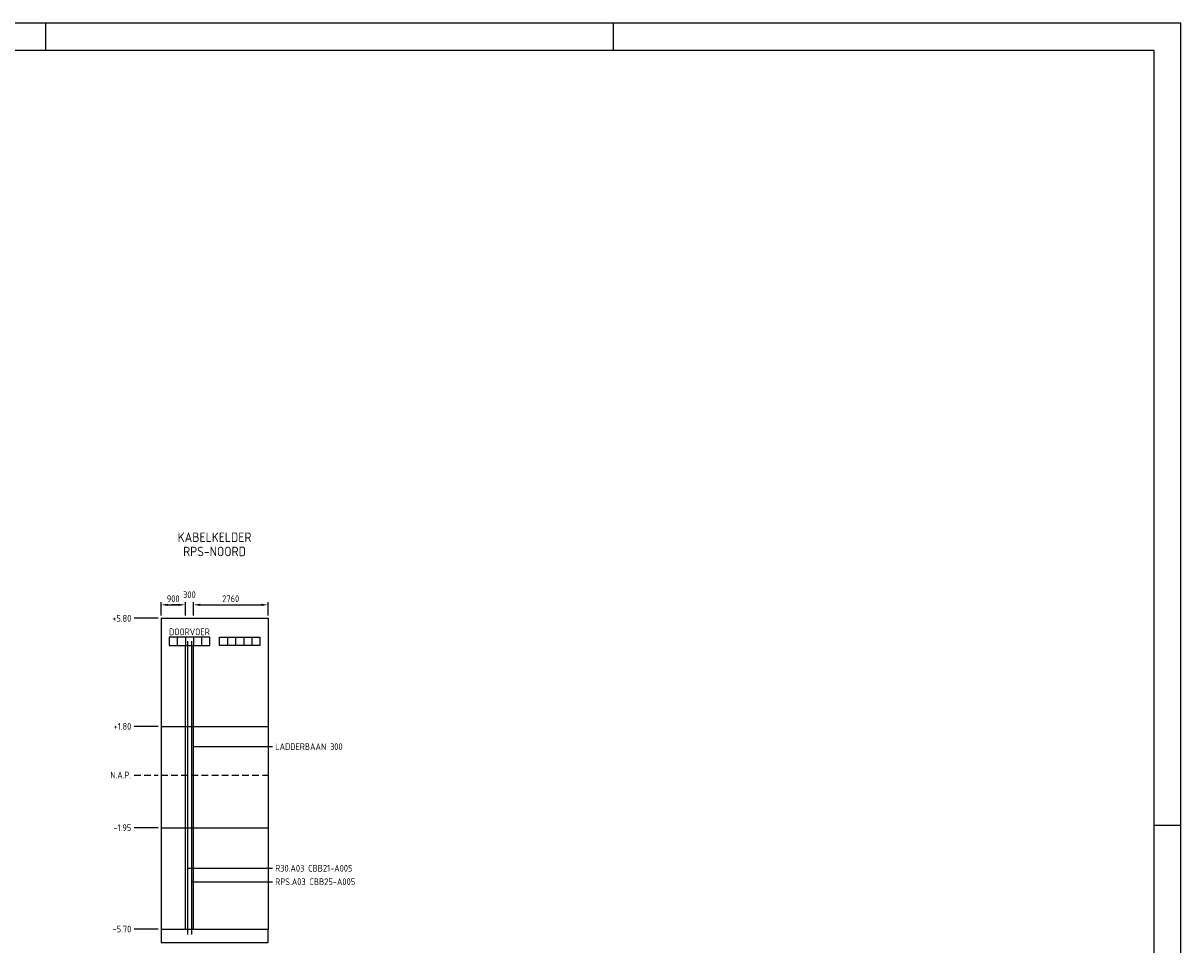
# Model space of a CAD drawing. Extents: x 0 to 841, y 0 to 594.
# Tile 3 of 3: x 413 to 841, y 253 to 594. Entities that reach past the tile are written whole.
import ezdxf
from ezdxf.enums import TextEntityAlignment as Align

# ---------------------------------------------------------------- set-up
doc = ezdxf.new("R2010")
doc.units = 0
doc.header["$LTSCALE"] = 5
doc.header["$MEASUREMENT"] = 0
doc.header["$PDMODE"] = 1
doc.linetypes.add('DASHED', pattern=[0.75, 0.5, -0.25])
doc.layers.get('0').update_dxf_attribs({"linetype": 'CONTINUOUS'})
doc.layers.get('Defpoints').update_dxf_attribs({"linetype": 'CONTINUOUS'})
for name, color, linetype in [('025', 1, 'CONTINUOUS'), ('035', 4, 'CONTINUOUS'), ('050', 2, 'CONTINUOUS')]:
    doc.layers.add(name, color=color, linetype=linetype)
doc.styles.get("Standard").update_dxf_attribs({"font": 'Iso.shx'})
doc.dimstyles.get("Standard").update_dxf_attribs({"dimtxt": 0.18, "dimasz": 0.18, "dimexe": 0.18, "dimexo": 0.0625, "dimgap": 0.09, "dimtad": 0, "dimtih": 1, "dimtoh": 1, "dimdec": 4, "dimzin": 0, "dimdsep": 46, "dimtxsty": 'Standard', "dimcen": 0.09, "dimadec": 0, "dimazin": 0, "dimtfac": 1, "dimtdec": 4, "dimtofl": 0, "dimtmove": 2, "dimatfit": 3, "dimfxl": 1, "dimtolj": 1, "dimtzin": 0, "dimarcsym": 0})

# ---------------------------------------------------------------- blocks, each defined once
blk = doc.blocks.new('*D2')
at = {"color": 0, "lineweight": -2, "transparency": 16777216}
for p, q in [((463.61, 374.7), (463.61, 379.7)), ((466.11, 378.7), (470.11, 378.7)), ((472.61, 374.7), (472.61, 379.7))]:
    blk.add_line(p, q, dxfattribs=at)
at = {"color": 0, "transparency": 16777216}
for points in [[(466.11, 379.12), (466.11, 378.29), (463.61, 378.7)], [(470.11, 379.12), (470.11, 378.29), (472.61, 378.7)]]:
    blk.add_solid(points, dxfattribs=at)
at = {"layer": 'Defpoints', "color": 0, "transparency": 16777216}
for p in [(472.61, 378.7), (463.61, 373.7), (472.61, 373.7)]:
    blk.add_point(p, dxfattribs=at)
at = {"color": 0, "transparency": 16777216, "insert": (468.11, 380.95), "char_height": 2.5, "attachment_point": 5}
blk.add_mtext('\\A1;900', dxfattribs=at)
blk = doc.blocks.new('*D3')
at = {"color": 0, "lineweight": -2, "transparency": 16777216}
for p, q in [((470.11, 378.7), (467.61, 378.7)), ((472.61, 374.7), (472.61, 379.7)), ((475.61, 374.7), (475.61, 379.7)), ((478.11, 378.7), (480.61, 378.7))]:
    blk.add_line(p, q, dxfattribs=at)
at = {"color": 0, "transparency": 16777216}
for points in [[(470.11, 379.12), (470.11, 378.29), (472.61, 378.7)], [(478.11, 379.12), (478.11, 378.29), (475.61, 378.7)]]:
    blk.add_solid(points, dxfattribs=at)
at = {"layer": 'Defpoints', "color": 0, "transparency": 16777216}
for p in [(475.61, 378.7), (472.61, 373.7), (475.61, 373.7)]:
    blk.add_point(p, dxfattribs=at)
at = {"color": 0, "transparency": 16777216, "insert": (474.11, 382.45), "char_height": 2.5, "attachment_point": 5}
blk.add_mtext('\\A1;300', dxfattribs=at)
blk = doc.blocks.new('*D4')
at = {"color": 0, "lineweight": -2, "transparency": 16777216}
for p, q in [((475.61, 374.7), (475.61, 379.7)), ((478.11, 378.7), (500.71, 378.7)), ((503.21, 374.7), (503.21, 379.7))]:
    blk.add_line(p, q, dxfattribs=at)
at = {"color": 0, "transparency": 16777216}
for points in [[(478.11, 379.12), (478.11, 378.29), (475.61, 378.7)], [(500.71, 379.12), (500.71, 378.29), (503.21, 378.7)]]:
    blk.add_solid(points, dxfattribs=at)
at = {"layer": 'Defpoints', "color": 0, "transparency": 16777216}
for p in [(503.21, 378.7), (475.61, 373.7), (503.21, 373.7)]:
    blk.add_point(p, dxfattribs=at)
at = {"color": 0, "transparency": 16777216, "insert": (489.41, 380.95), "char_height": 2.5, "attachment_point": 5}
blk.add_mtext('\\A1;2760', dxfattribs=at)

msp = doc.modelspace()

# ---------------------------------------------------------------- linework, layer by layer
for p, q in [((462.611, 373.705), (453.611, 373.705)), ((462.611, 333.705), (453.611, 333.705)), ((462.611, 296.205), (453.611, 296.205)), ((462.611, 258.705), (453.611, 258.705))]:
    msp.add_line(p, q)
at = {"linetype": 'DASHED'}
for p, q in [((453.611, 315.705), (462.611, 315.705)), ((463.611, 315.705), (503.211, 315.705))]:
    msp.add_line(p, q, dxfattribs=at)
at = {"layer": '025'}
for p, q in [((841, 594), (0, 594)), ((421, 584), (421, 594)), ((631, 584), (631, 594)), ((841, 0), (841, 594)), ((463.611, 373.705), (463.611, 315.705)), ((463.611, 373.705), (503.211, 373.705)), ((503.211, 373.705), (503.211, 315.705)), ((466.611, 366.705), (466.611, 363.705)), ((481.611, 366.705), (466.611, 366.705)), ((469.611, 366.705), (469.611, 363.705)), ((472.611, 366.705), (472.611, 363.705)), ((475.611, 366.705), (475.611, 363.705)), ((478.611, 366.705), (478.611, 363.705)), ((481.611, 363.705), (481.611, 366.705)), ((485.211, 363.705), (485.211, 366.705)), ((485.211, 366.705), (500.211, 366.705)), ((488.211, 366.705), (488.211, 363.705)), ((491.211, 366.705), (491.211, 363.705)), ((494.211, 366.705), (494.211, 363.705)), ((497.211, 366.705), (497.211, 363.705)), ((500.211, 366.705), (500.211, 363.705)), ((466.611, 363.705), (481.611, 363.705)), ((472.611, 258.705), (472.611, 363.705)), ((475.611, 258.705), (475.611, 363.705)), ((500.211, 363.705), (485.211, 363.705)), ((463.611, 333.705), (503.211, 333.705)), ((475.611, 326.205), (504.861, 326.205)), ((463.611, 315.705), (463.611, 258.705)), ((503.211, 315.705), (503.211, 258.705)), ((463.611, 296.205), (503.211, 296.205)), ((841, 297), (831, 297)), ((473.361, 281.205), (504.861, 281.205)), ((474.861, 276.205), (504.861, 276.205)), ((463.611, 258.705), (503.211, 258.705)), ((463.611, 258.705), (463.611, 253.705)), ((503.211, 253.705), (503.211, 258.705)), ((463.611, 253.705), (503.211, 253.705))]:
    msp.add_line(p, q, dxfattribs=at)
at = {"layer": '050'}
for p, q in [((20, 584), (831, 584)), ((831, 584), (831, 10)), ((473.361, 365.205), (473.361, 256.705)), ((474.861, 365.205), (474.861, 256.705))]:
    msp.add_line(p, q, dxfattribs=at)

# ---------------------------------------------------------------- texts
for s, p in [('+5.80', (452.611, 373.705)), ('+1.80', (452.611, 333.705)), ('N.A.P.', (452.611, 315.705)), ('-1.95', (452.611, 296.205)), ('-5.70', (452.611, 258.705))]:
    msp.add_text(s, height=2.5).set_placement(p, align=Align.MIDDLE_RIGHT)
at = {"layer": '025'}
msp.add_text('DOORVOER', height=2.5, dxfattribs=at).set_placement((474.111, 366.705), align=Align.BOTTOM_CENTER)
for s, p in [('LADDERBAAN 300', (505.861, 326.205)), ('R30.A03 CBB21-A005', (505.861, 281.205)), ('RPS.A03 CBB25-A005', (505.861, 276.205))]:
    msp.add_text(s, height=2.5, dxfattribs=at).set_placement(p, align=Align.MIDDLE_LEFT)
at = {"layer": '035'}
for s, p in [('KABELKELDER', (483.411, 403.705)), ('RPS-NOORD', (483.411, 398.455))]:
    msp.add_text(s, height=3.5, dxfattribs=at).set_placement(p, align=Align.MIDDLE_CENTER)

# ---------------------------------------------------------------- dimensions: what is measured, and where the dimension line sits
for base, p1, p2, picture, middle in [((472.611, 378.705), (463.611, 373.705), (472.611, 373.705), '*D2', (468.111, 380.955)), ((475.611, 378.705), (472.611, 373.705), (475.611, 373.705), '*D3', (474.111, 382.455)), ((503.211, 378.705), (475.611, 373.705), (503.211, 373.705), '*D4', (489.411, 380.955))]:
    dim = msp.add_linear_dim(base=base, p1=p1, p2=p2, dimstyle='Standard', override={"dimtxt": 2.5, "dimasz": 2.5, "dimexe": 1, "dimexo": 1, "dimgap": 1, "dimtad": 1, "dimtih": 0, "dimtoh": 0, "dimdec": 0, "dimlfac": 100, "dimcen": 2.5, "dimtdec": 0})
    dim.commit()
    dim.dimension.update_dxf_attribs({"geometry": picture, "text_midpoint": middle})

doc.saveas('drawing.dxf')
